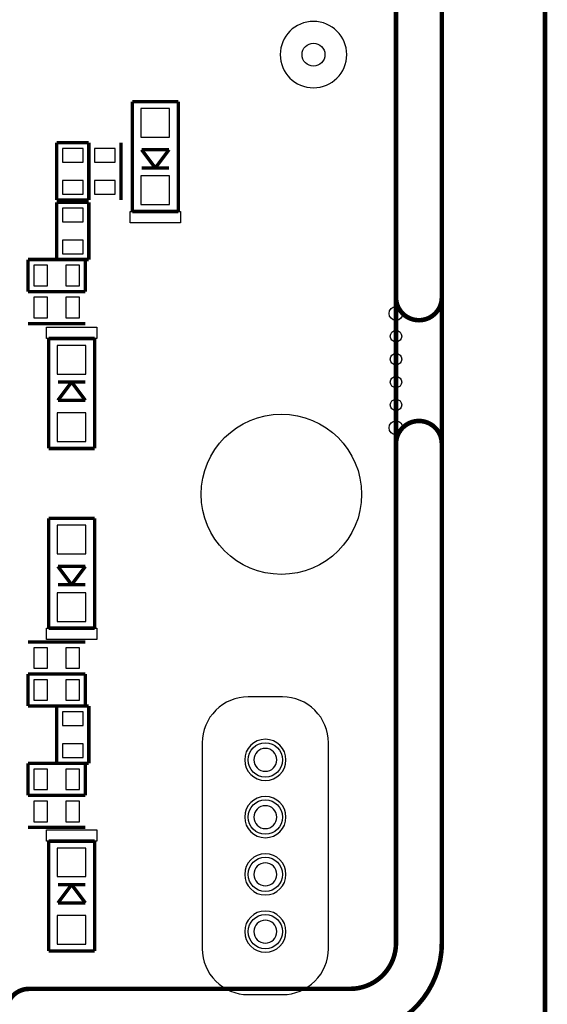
# Model space of a CAD drawing. Extents: x -7 to 124, y -15 to 152.
# Tile 7 of 9: x 101 to 124, y 20 to 63. Entities that reach past the tile are written whole.
import ezdxf

# ---------------------------------------------------------------- set-up
doc = ezdxf.new("R2010")
doc.units = 0
for name, color, linetype in [('BOARD', 6, 'CONTINUOUS'), ('PAD', 52, 'CONTINUOUS'), ('PSR', 200, 'CONTINUOUS'), ('SILK', 120, 'CONTINUOUS')]:
    doc.layers.add(name, color=color, linetype=linetype)

msp = doc.modelspace()

# ---------------------------------------------------------------- linework, layer by layer
at = {"layer": 'BOARD', "const_width": 0.2}
for points in [[(119, 150.0002), (119, 23)], [(123.5, 2), (123.5, 150.0002)]]:
    msp.add_lwpolyline(points, dxfattribs=at)
for points in [[(76.25, 4.5001), (76.25, 1, 0.414214), (77.25, 0), (98.0001, 0, 0.414214), (100.0001, 2), (100.0001, 20, -0.414214), (101.0001, 21), (115, 21, 0.414214), (117, 23), (117, 73.0001, 0.414214), (115, 75.0001), (99.7501, 75.0001, 0.414214), (98.7501, 74.0001), (98.7501, 70.0001)], [(117, 51.5), (117, 51.2, 0.414214), (118, 50.2, 0.414214), (119, 51.2), (119, 51.5)], [(119, 44.5), (119, 44.8, 0.414214), (118, 45.8, 0.414214), (117, 44.8), (117, 44.5)], [(115, 19, 0.41422), (119, 23)]]:
    msp.add_lwpolyline(points, format="xyb", dxfattribs=at)
at = {"layer": 'BOARD'}
for points in [[(111.8, 30.9996, 1), (110.8, 30.9996, 1), (111.8, 30.9996)], [(111.8, 28.4996, 1), (110.8, 28.4996, 1), (111.8, 28.4996)], [(111.8, 25.9996, 1), (110.8, 25.9996, 1), (111.8, 25.9996)], [(111.8, 23.4996, 1), (110.8, 23.4996, 1), (111.8, 23.4996)]]:
    msp.add_lwpolyline(points, format="xyb", dxfattribs=at)
at = {"layer": 'PAD'}
for points in [[(105.87505, 58.20005), (107.12495, 58.20005), (107.12495, 59.44995), (105.87505, 59.44995)], [(103.34995, 57.69995), (102.45005, 57.69995), (102.45005, 57.10005), (103.34995, 57.10005)], [(103.85005, 57.10005), (104.74995, 57.10005), (104.74995, 57.69995), (103.85005, 57.69995)], [(105.87505, 55.25005), (107.12495, 55.25005), (107.12495, 56.49995), (105.87505, 56.49995)], [(103.34995, 56.29995), (102.45005, 56.29995), (102.45005, 55.70005), (103.34995, 55.70005)], [(103.85005, 55.70005), (104.74995, 55.70005), (104.74995, 56.29995), (103.85005, 56.29995)], [(102.45005, 54.50005), (103.34995, 54.50005), (103.34995, 55.09995), (102.45005, 55.09995)], [(102.45005, 53.10005), (103.34995, 53.10005), (103.34995, 53.69995), (102.45005, 53.69995)], [(101.8, 51.7), (101.8, 52.5999), (101.2001, 52.5999), (101.2001, 51.7)], [(103.2, 51.7), (103.2, 52.5999), (102.6001, 52.5999), (102.6001, 51.7)], [(101.20005, 51.19995), (101.20005, 50.30005), (101.79995, 50.30005), (101.79995, 51.19995)], [(102.60005, 51.19995), (102.60005, 50.30005), (103.19995, 50.30005), (103.19995, 51.19995)], [(103.47495, 49.09995), (102.22505, 49.09995), (102.22505, 47.85005), (103.47495, 47.85005)], [(103.47495, 46.14995), (102.22505, 46.14995), (102.22505, 44.90005), (103.47495, 44.90005)], [(102.22505, 40.00005), (103.47495, 40.00005), (103.47495, 41.24995), (102.22505, 41.24995)], [(102.22505, 37.05005), (103.47495, 37.05005), (103.47495, 38.29995), (102.22505, 38.29995)], [(101.8, 35), (101.8, 35.8999), (101.2001, 35.8999), (101.2001, 35)], [(103.2, 35), (103.2, 35.8999), (102.6001, 35.8999), (102.6001, 35)], [(101.20005, 34.49995), (101.20005, 33.60005), (101.79995, 33.60005), (101.79995, 34.49995)], [(102.60005, 34.49995), (102.60005, 33.60005), (103.19995, 33.60005), (103.19995, 34.49995)], [(102.45005, 32.50005), (103.34995, 32.50005), (103.34995, 33.09995), (102.45005, 33.09995)], [(102.45005, 31.10005), (103.34995, 31.10005), (103.34995, 31.69995), (102.45005, 31.69995)], [(101.8, 29.7), (101.8, 30.5999), (101.2001, 30.5999), (101.2001, 29.7)], [(103.2, 29.7), (103.2, 30.5999), (102.6001, 30.5999), (102.6001, 29.7)], [(101.20005, 29.19995), (101.20005, 28.30005), (101.79995, 28.30005), (101.79995, 29.19995)], [(102.60005, 29.19995), (102.60005, 28.30005), (103.19995, 28.30005), (103.19995, 29.19995)], [(103.47495, 27.14995), (102.22505, 27.14995), (102.22505, 25.90005), (103.47495, 25.90005)], [(103.47495, 24.19995), (102.22505, 24.19995), (102.22505, 22.95005), (103.47495, 22.95005)]]:
    msp.add_lwpolyline(points, close=True, dxfattribs=at)
for centre, radius in [((113.4, 61.8), 0.5), ((117, 50.5), 0.3), ((117, 49.5), 0.25), ((117, 48.5), 0.25), ((117, 47.5), 0.25), ((117, 46.5), 0.25), ((112, 42.6), 3.5), ((117, 45.5), 0.3), ((111.3, 30.9996), 0.75005), ((111.3, 28.4996), 0.75005), ((111.3, 25.9996), 0.75005), ((111.3, 23.4996), 0.75005)]:
    msp.add_circle(centre, radius, dxfattribs=at)
at = {"layer": 'PSR'}
msp.add_lwpolyline([(114.85, 61.8, 1), (111.95, 61.8, 1)], format="xyb", close=True, dxfattribs=at)
at = {"layer": 'SILK', "const_width": 0.1501}
for points in [[(107.5, 59.75), (105.5, 59.75)], [(105.5, 59.75), (105.5, 54.95)], [(107.5, 54.95), (107.5, 59.75)], [(102.2, 57.9499), (103.6, 57.9499)], [(102.2, 55.4501), (102.2, 57.9499)], [(103.6, 57.9499), (103.6, 55.4501)], [(103.6, 55.4501), (103.6, 57.9499)], [(105, 57.9499), (105, 55.4501)], [(105.9001, 57.65), (107.0999, 57.65)], [(106.5, 56.8499), (105.9001, 57.65)], [(107.0999, 57.65), (106.5, 56.8499)], [(107.0999, 56.8499), (105.9001, 56.8499)], [(103.6, 55.4501), (102.2, 55.4501)], [(102.2, 52.8501), (102.2, 55.3499)], [(102.2, 55.3499), (103.6, 55.3499)], [(103.6, 55.3499), (103.6, 52.8501)], [(105.5, 54.95), (107.5, 54.95)], [(100.9501, 51.45), (100.9501, 52.85)], [(100.9501, 52.85), (103.4499, 52.85)], [(103.6, 52.8501), (102.2, 52.8501)], [(103.4499, 52.85), (103.4499, 51.45)], [(103.4499, 51.45), (100.9501, 51.45)], [(100.9501, 51.45), (103.4499, 51.45)], [(103.4499, 50.05), (100.9501, 50.05)], [(101.85, 49.4), (101.85, 44.6)], [(103.85, 49.4), (101.85, 49.4)], [(103.85, 44.6), (103.85, 49.4)], [(102.2501, 47.5001), (103.4499, 47.5001)], [(102.2501, 46.7), (102.85, 47.5001)], [(102.85, 47.5001), (103.4499, 46.7)], [(103.4499, 46.7), (102.2501, 46.7)], [(101.85, 44.6), (103.85, 44.6)], [(103.85, 41.55), (101.85, 41.55)], [(101.85, 41.55), (101.85, 36.75)], [(103.85, 36.75), (103.85, 41.55)], [(102.2501, 39.45), (103.4499, 39.45)], [(102.85, 38.6499), (102.2501, 39.45)], [(103.4499, 39.45), (102.85, 38.6499)], [(103.4499, 38.6499), (102.2501, 38.6499)], [(101.85, 36.75), (103.85, 36.75)], [(100.9501, 36.15), (103.4499, 36.15)], [(100.9501, 33.35), (100.9501, 34.75)], [(100.9501, 34.75), (103.4499, 34.75)], [(103.4499, 34.75), (100.9501, 34.75)], [(103.4499, 34.75), (103.4499, 33.35)], [(103.4499, 33.35), (100.9501, 33.35)], [(102.2, 30.8501), (102.2, 33.3499)], [(102.2, 33.3499), (103.6, 33.3499)], [(103.6, 33.3499), (103.6, 30.8501)], [(100.9501, 29.45), (100.9501, 30.85)], [(100.9501, 30.85), (103.4499, 30.85)], [(103.6, 30.8501), (102.2, 30.8501)], [(103.4499, 30.85), (103.4499, 29.45)], [(103.4499, 29.45), (100.9501, 29.45)], [(100.9501, 29.45), (103.4499, 29.45)], [(103.4499, 28.05), (100.9501, 28.05)], [(101.85, 27.45), (101.85, 22.65)], [(103.85, 27.45), (101.85, 27.45)], [(103.85, 22.65), (103.85, 27.45)], [(102.2501, 25.5501), (103.4499, 25.5501)], [(102.2501, 24.75), (102.85, 25.5501)], [(102.85, 25.5501), (103.4499, 24.75)], [(103.4499, 24.75), (102.2501, 24.75)], [(101.85, 22.65), (103.85, 22.65)]]:
    msp.add_lwpolyline(points, dxfattribs=at)
at = {"layer": 'SILK'}
for points in [[(107.6001, 54.95), (107.6001, 54.4501), (105.3999, 54.4501), (105.3999, 54.95)], [(101.7499, 49.4), (101.7499, 49.8999), (103.9501, 49.8999), (103.9501, 49.4)], [(103.9501, 36.75), (103.9501, 36.2501), (101.7499, 36.2501), (101.7499, 36.75)], [(101.7499, 27.45), (101.7499, 27.9499), (103.9501, 27.9499), (103.9501, 27.45)]]:
    msp.add_lwpolyline(points, close=True, dxfattribs=at)
for points in [[(112.05, 33.7496), (110.55, 33.7496, 0.414214), (108.55, 31.7496), (108.55, 22.7496, 0.414214), (110.55, 20.7496), (112.05, 20.7496, 0.414214), (114.05, 22.7496), (114.05, 31.7496, 0.414214)], [(112.2, 30.9996, 1), (110.4, 30.9996, 1)], [(112.2, 28.4996, 1), (110.4, 28.4996, 1)], [(112.2, 25.9996, 1), (110.4, 25.9996, 1)], [(112.2, 23.4996, 1), (110.4, 23.4996, 1)]]:
    msp.add_lwpolyline(points, format="xyb", close=True, dxfattribs=at)

doc.saveas('drawing.dxf')
